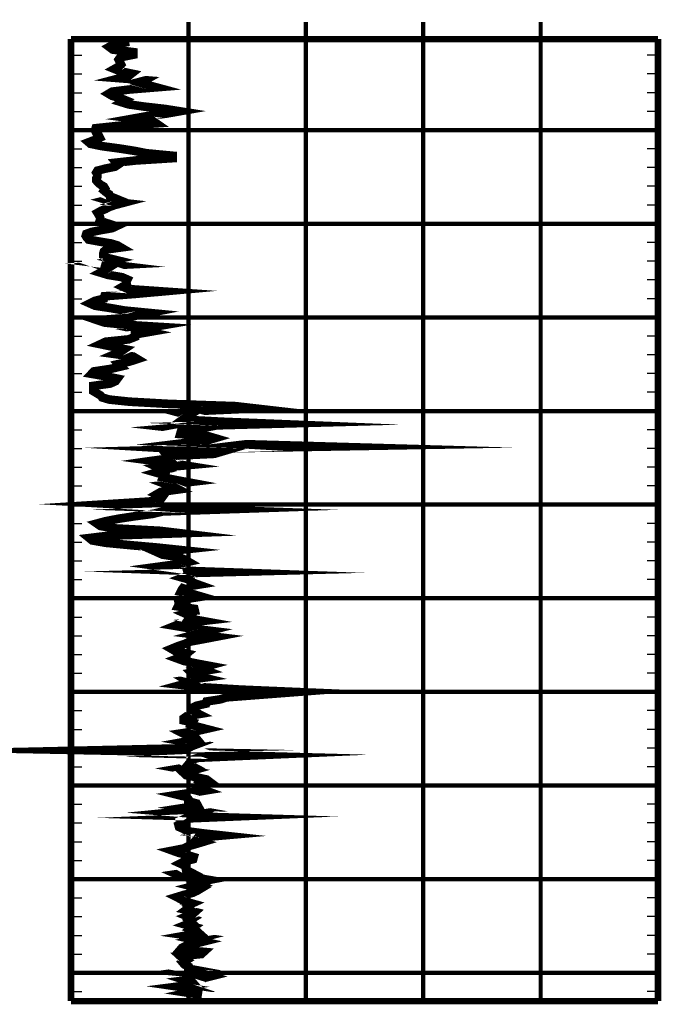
# Model space of a CAD drawing. Extents: x 0 to 10.2, y 0 to 7.6.
# Tile 3 of 4: x 5.1 to 6.6, y 3.5 to 5.8. Entities that reach past the tile are written whole.
import ezdxf

# ---------------------------------------------------------------- set-up
doc = ezdxf.new("R2010")
doc.units = 0
doc.linetypes.add('Dot', pattern=[0.04, 0, -0.04])
doc.linetypes.add('Solid', pattern=[0])
doc.layers.get('0').update_dxf_attribs({"linetype": 'Solid'})

msp = doc.modelspace()

# ---------------------------------------------------------------- linework, layer by layer
at = {"color": 8, "linetype": 'Solid', "const_width": 0.01}
for points in [[(5.466, 5.75), (5.466, 5.79)], [(5.738, 5.75), (5.738, 5.79)], [(6.01, 5.75), (6.01, 5.79)], [(6.282, 5.75), (6.282, 5.79)]]:
    msp.add_lwpolyline(points, dxfattribs=at)
at = {"color": 205, "linetype": 'Solid', "const_width": 0.02}
msp.add_lwpolyline([(5.32864, 5.74391650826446), (5.29328, 5.73781349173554), (5.2824, 5.7318879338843), (5.29056, 5.72580444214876), (5.33816, 5.71979991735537), (5.33816, 5.71381535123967), (5.30824, 5.70787026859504), (5.30416, 5.70235993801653), (5.30688, 5.69700710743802), (5.3096, 5.69155578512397), (5.30416, 5.68620295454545), (5.29464, 5.68085055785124), (5.30824, 5.67545824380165), (5.33408, 5.67010584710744), (5.32728, 5.66475301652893), (5.30688, 5.65938066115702), (5.36536, 5.65475892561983), (5.35448, 5.64865590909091), (5.37216, 5.64340200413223), (5.3912, 5.63826654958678), (5.32864, 5.63319053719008), (5.2892, 5.62819349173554), (5.28104, 5.62337433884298), (5.2892, 5.61855475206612), (5.30688, 5.61375512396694), (5.31912, 5.60879756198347), (5.31096, 5.60382047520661), (5.32728, 5.59874446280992), (5.364, 5.5935495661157), (5.4116, 5.58819716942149), (5.4456, 5.58278533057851), (5.41432, 5.57731404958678), (5.3708, 5.57170479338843), (5.33952, 5.56609553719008), (5.38304, 5.56050580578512), (5.3912, 5.55485663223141), (5.30416, 5.54914888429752), (5.25112, 5.54348018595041), (5.24976, 5.53787092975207), (5.25248, 5.53234020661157), (5.25792, 5.52696785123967), (5.26064, 5.52163497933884), (5.2484, 5.51622314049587), (5.2348, 5.51098919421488), (5.23888, 5.50749338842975), (5.26472, 5.50208154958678), (5.30552, 5.49661026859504), (5.34088, 5.49106002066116), (5.36944, 5.48545076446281), (5.42928, 5.47972305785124), (5.42928, 5.47415285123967), (5.3436, 5.46874101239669), (5.29872, 5.46378345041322), (5.3028, 5.4590632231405), (5.296, 5.45442152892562), (5.27288, 5.44974035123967), (5.2552, 5.44517805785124), (5.25248, 5.4406348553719), (5.2552, 5.43611204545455), (5.2552, 5.43154931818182), (5.25248, 5.4269670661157), (5.25248, 5.42238481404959), (5.25656, 5.41768411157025), (5.262, 5.41294349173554), (5.27016, 5.4082427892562), (5.27288, 5.40370002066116), (5.27016, 5.39923621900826), (5.2756, 5.39475289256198), (5.2824, 5.39028909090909), (5.28376, 5.38596326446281), (5.29464, 5.38155890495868), (5.27696, 5.37721355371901), (5.29192, 5.3727692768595), (5.31368, 5.37037944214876), (5.29464, 5.36534291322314), (5.2824, 5.36089907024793), (5.27424, 5.35653419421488), (5.26336, 5.35201095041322), (5.2552, 5.34748814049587), (5.25792, 5.34304386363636), (5.26064, 5.33861954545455), (5.262, 5.33415574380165), (5.26064, 5.32971190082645), (5.27152, 5.32528758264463), (5.28512, 5.32086326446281), (5.29872, 5.31643894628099), (5.2892, 5.31195518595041), (5.26336, 5.30751134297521), (5.2416, 5.30310654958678), (5.22936, 5.29864274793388), (5.228, 5.29427787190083), (5.23072, 5.28985355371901), (5.2348, 5.28542923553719), (5.25928, 5.2809654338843), (5.28648, 5.27654111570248), (5.30144, 5.27199834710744), (5.3096, 5.26721867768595), (5.2756, 5.26261646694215), (5.27016, 5.25797477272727), (5.2688, 5.25323458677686), (5.2688, 5.24843495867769), (5.2756, 5.24357632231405), (5.296, 5.23863828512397), (5.2756, 5.23385861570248), (5.27424, 5.22888109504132), (5.296, 5.22625435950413), (5.26472, 5.2246147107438), (5.27968, 5.2194002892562), (5.27152, 5.21420582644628), (5.262, 5.20901136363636), (5.27968, 5.20363900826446), (5.31232, 5.19830613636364), (5.32456, 5.19289429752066), (5.32184, 5.18742301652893), (5.3232, 5.18197169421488), (5.31368, 5.17644140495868), (5.32592, 5.17091111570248), (5.40616, 5.1653608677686), (5.3436, 5.15973165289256), (5.27152, 5.15416188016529), (5.27016, 5.14871055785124), (5.2484, 5.14316030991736), (5.23752, 5.13764997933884), (5.24976, 5.13219865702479), (5.28648, 5.1266679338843), (5.31776, 5.12111811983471), (5.37488, 5.11556787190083), (5.34632, 5.10995861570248), (5.32864, 5.10432940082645), (5.2552, 5.09873966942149), (5.27152, 5.09322933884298), (5.32728, 5.08760012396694), (5.38848, 5.08384702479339), (5.34904, 5.07705283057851), (5.37488, 5.07146309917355), (5.34224, 5.06575491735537), (5.34224, 5.06008621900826), (5.32728, 5.05427954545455), (5.27424, 5.04880826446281), (5.262, 5.04310008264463), (5.2892, 5.03749082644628), (5.31776, 5.03174316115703), (5.3096, 5.02603497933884), (5.296, 5.02022830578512), (5.33816, 5.01446068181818), (5.34768, 5.00873297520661), (5.33, 5.00296535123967), (5.30416, 4.99717863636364), (5.3096, 4.99152946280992), (5.28512, 4.98576227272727), (5.24704, 4.98007361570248), (5.2416, 4.97446435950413), (5.27424, 4.96875617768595), (5.30144, 4.96320592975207), (5.29736, 4.95763615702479), (5.28512, 4.95202690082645), (5.24568, 4.94649661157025), (5.24568, 4.9342901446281), (5.25384, 4.92943150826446), (5.262, 4.92457243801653), (5.26608, 4.91971380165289), (5.2824, 4.91481524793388), (5.32864, 4.90995661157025), (5.41976, 4.90484111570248), (5.5748, 4.89954772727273), (5.62104, 4.89423438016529), (5.5, 4.88888198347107), (5.44832, 4.88350962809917), (5.46736, 4.87837417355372), (5.4592, 4.87327820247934), (5.4524, 4.86832064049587), (5.54352, 4.86348152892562), (5.6632, 4.85864241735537), (5.4864, 4.8538432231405), (5.432, 4.84910260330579), (5.47416, 4.84436241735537), (5.44832, 4.83958274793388), (5.44696, 4.83490157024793), (5.51088, 4.8302008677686), (5.5272, 4.82538128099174), (5.51088, 4.82054216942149), (5.47144, 4.81574254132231), (5.61696, 4.8108444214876), (5.78968, 4.80590681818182), (5.50272, 4.8008702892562), (5.45512, 4.79954650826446), (5.54352, 4.79433208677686), (5.52584, 4.78909814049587), (5.41704, 4.78384423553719), (5.42112, 4.7784523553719), (5.38304, 4.77306004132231), (5.42384, 4.76760871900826), (5.45784, 4.7621769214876), (5.398, 4.75662710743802), (5.41024, 4.75107685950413), (5.3912, 4.74552704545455), (5.41024, 4.74003580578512), (5.40752, 4.73434758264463), (5.43472, 4.72879733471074), (5.46464, 4.72320803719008), (5.41704, 4.71763783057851), (5.432, 4.71210754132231), (5.44288, 4.70655729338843), (5.40208, 4.70094803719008), (5.39256, 4.6953982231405), (5.40616, 4.68980849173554), (5.40208, 4.68413979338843), (5.37488, 4.6785105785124), (5.28648, 4.67292084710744), (5.38576, 4.6672916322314), (5.46736, 4.66168237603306), (5.52584, 4.65960840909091), (5.40616, 4.65553987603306), (5.38304, 4.64989113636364), (5.34088, 4.64430140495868), (5.30416, 4.6387316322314), (5.27424, 4.63296400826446), (5.25384, 4.6275326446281), (5.262, 4.62190342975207), (5.29464, 4.61635318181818), (5.39936, 4.61074392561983), (5.44696, 4.60507522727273), (5.2824, 4.59954493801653), (5.23616, 4.59393568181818), (5.24296, 4.58840495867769), (5.27424, 4.58295363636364), (5.33136, 4.57744330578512), (5.39392, 4.57189305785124), (5.4456, 4.5664217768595), (5.39392, 4.56091144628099), (5.40616, 4.55544016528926), (5.44288, 4.55002832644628), (5.45648, 4.54453752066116), (5.466, 4.53902675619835), (5.44152, 4.5335754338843), (5.40208, 4.52824256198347), (5.44152, 4.5228307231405), (5.4796, 4.51737940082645), (5.54896, 4.51491016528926), (5.46464, 4.51271818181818), (5.466, 4.5074642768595), (5.4524, 4.50215092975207), (5.47144, 4.49677900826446), (5.47416, 4.49130772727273), (5.48912, 4.48593537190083), (5.45512, 4.48046409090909), (5.45104, 4.47497328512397), (5.44832, 4.46946252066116), (5.47688, 4.46383330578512), (5.49592, 4.45822404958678), (5.4592, 4.45251586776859), (5.44288, 4.44684760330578), (5.44424, 4.44123791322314), (5.44152, 4.43560869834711), (5.4796, 4.42986103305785), (5.48096, 4.42429126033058), (5.4592, 4.4185830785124), (5.47144, 4.41307274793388), (5.46736, 4.40740404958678), (5.49864, 4.40177483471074), (5.44832, 4.39604712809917), (5.43472, 4.39053636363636), (5.46872, 4.38486766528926), (5.51496, 4.37919896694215), (5.4932, 4.37355022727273), (5.48232, 4.37060719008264), (5.52856, 4.36503741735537), (5.5, 4.35956657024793), (5.47008, 4.35401632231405), (5.45648, 4.34838710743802), (5.44016, 4.34277785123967), (5.42656, 4.3372080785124), (5.43608, 4.33163787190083), (5.46192, 4.32608805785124), (5.45512, 4.32043888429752), (5.44016, 4.3147901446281), (5.45512, 4.30931886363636), (5.48232, 4.30370960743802), (5.51224, 4.29813983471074), (5.49184, 4.29257006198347), (5.5068, 4.28698033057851), (5.4728, 4.2814695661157), (5.47824, 4.27589979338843), (5.50136, 4.27033002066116), (5.46056, 4.26481925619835), (5.47008, 4.25928896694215), (5.44968, 4.25373871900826), (5.49728, 4.24824791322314), (5.58704, 4.24275710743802), (5.71624, 4.23724634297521), (5.5544, 4.22480297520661), (5.53944, 4.22012223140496), (5.50816, 4.21528311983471), (5.5068, 4.2103845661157), (5.48504, 4.20544696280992), (5.47552, 4.2007067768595), (5.47552, 4.1958082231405), (5.48096, 4.1908901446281), (5.49048, 4.18605103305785), (5.46192, 4.18109347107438), (5.45512, 4.17623440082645), (5.45512, 4.17129679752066), (5.47552, 4.16637871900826), (5.4728, 4.16150012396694), (5.48776, 4.15656252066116), (5.5068, 4.15162448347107), (5.48504, 4.14664696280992), (5.4524, 4.14178832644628), (5.46192, 4.13687024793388), (5.48232, 4.13191268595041), (5.4864, 4.12695512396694), (5.4592, 4.12205700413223), (5.48776, 4.11702004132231), (5.47416, 4.11192450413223), (5.46464, 4.10694698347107), (5.24432, 4.1019894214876), (5.5, 4.0969333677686), (5.5136, 4.09189640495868), (5.59928, 4.08960506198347), (5.48912, 4.0848058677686), (5.4728, 4.07984830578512), (5.47008, 4.07491026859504), (5.466, 4.06987373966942), (5.47552, 4.06477820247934), (5.4456, 4.05974123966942), (5.4728, 4.05472466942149), (5.45512, 4.0496482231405), (5.46056, 4.04455268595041), (5.48504, 4.03947667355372), (5.50816, 4.03438070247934), (5.51496, 4.02928473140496), (5.49592, 4.02420871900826), (5.50136, 4.01915266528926), (5.49184, 4.01411570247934), (5.50544, 4.00903969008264), (5.47416, 4.00394371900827), (5.44152, 3.9989666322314), (5.46192, 3.9939101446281), (5.466, 3.98887361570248), (5.466, 3.98385704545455), (5.48504, 3.97882008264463), (5.48776, 3.97374407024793), (5.45512, 3.96866805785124), (5.48368, 3.96365105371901), (5.43336, 3.95867396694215), (5.49592, 3.95363743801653), (5.48776, 3.9486204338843), (5.534, 3.94721811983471), (5.4592, 3.94411714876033), (5.44832, 3.93915958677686), (5.45104, 3.93424150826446), (5.44288, 3.92940239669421), (5.44424, 3.92448431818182), (5.45512, 3.91958619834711), (5.46328, 3.91454923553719), (5.5, 3.90965111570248), (5.54488, 3.90473303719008), (5.48776, 3.89969650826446), (5.48368, 3.89462049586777), (5.49864, 3.88962345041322), (5.48232, 3.88468541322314), (5.46464, 3.87966840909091), (5.45512, 3.87469132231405), (5.42928, 3.8696942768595), (5.44288, 3.86477619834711), (5.46192, 3.85975919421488), (5.47824, 3.85478210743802), (5.47688, 3.84986402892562), (5.45648, 3.84480754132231), (5.44696, 3.83984997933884), (5.45784, 3.83493190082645), (5.4592, 3.82995438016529), (5.46056, 3.82493780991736), (5.47008, 3.81994076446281), (5.43744, 3.8150422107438), (5.44832, 3.81006512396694), (5.49456, 3.80510712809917), (5.5136, 3.80176925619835), (5.48504, 3.7963179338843), (5.49456, 3.79145886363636), (5.47552, 3.7866397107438), (5.49456, 3.78182055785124), (5.4864, 3.77688295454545), (5.47552, 3.7719054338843), (5.45512, 3.7669873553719), (5.4388, 3.76200983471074), (5.44832, 3.75711171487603), (5.45648, 3.75215415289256), (5.47416, 3.74719659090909), (5.46328, 3.74225898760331), (5.46736, 3.73734047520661), (5.46056, 3.73236338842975), (5.48096, 3.72748479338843), (5.47552, 3.72256671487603), (5.46328, 3.71766816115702), (5.47552, 3.71267111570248), (5.46736, 3.70781204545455), (5.4728, 3.70287444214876), (5.46056, 3.69797632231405), (5.47824, 3.69311725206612), (5.47144, 3.68821913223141), (5.48504, 3.68326157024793), (5.49048, 3.67832353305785), (5.46328, 3.67344493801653), (5.49728, 3.66856634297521), (5.47824, 3.66370770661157), (5.5, 3.65892803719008), (5.48096, 3.65416789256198), (5.46056, 3.64940774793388), (5.45104, 3.64460811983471), (5.44696, 3.63982845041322), (5.50136, 3.63506830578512), (5.49592, 3.63007126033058), (5.44696, 3.62527163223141), (5.4524, 3.62031407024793), (5.46056, 3.61555392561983), (5.4524, 3.61073477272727), (5.45648, 3.60583621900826), (5.466, 3.60095762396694), (5.466, 3.59609898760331), (5.48096, 3.59335336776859), (5.44832, 3.58855373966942), (5.50272, 3.58369510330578), (5.51904, 3.57883603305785), (5.5, 3.5739973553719), (5.46056, 3.56915824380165), (5.47552, 3.56435861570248), (5.4796, 3.55955898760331), (5.44152, 3.55468039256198), (5.47416, 3.5499007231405), (5.48912, 3.54506161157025), (5.466, 3.54018301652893), (5.49728, 3.53538338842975)], dxfattribs=at)
at = {"color": 7, "linetype": 'Solid', "const_width": 0.015}
for points in [[(5.194, 5.75), (6.554, 5.75)], [(5.194, 5.75), (5.194, 3.52108603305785)], [(6.554, 5.75), (6.554, 3.52108603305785)], [(5.194, 3.52108603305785), (6.554, 3.52108603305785)]]:
    msp.add_lwpolyline(points, dxfattribs=at)
at = {"color": 8, "linetype": 'Dot', "const_width": 0.01}
for points in [[(5.466, 5.75), (5.466, 3.52108603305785)], [(5.738, 5.75), (5.738, 3.52108603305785)], [(6.01, 5.75), (6.01, 3.52108603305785)], [(6.282, 5.75), (6.282, 3.52108603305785)], [(5.194, 5.53908190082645), (6.554, 5.53908190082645)], [(6.554, 5.53908190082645), (5.194, 5.53908190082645)], [(5.194, 5.32213975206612), (6.554, 5.32213975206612)], [(6.554, 5.32213975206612), (5.194, 5.32213975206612)], [(5.194, 5.10519760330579), (6.554, 5.10519760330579)], [(6.554, 5.10519760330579), (5.194, 5.10519760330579)], [(5.194, 4.88825545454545), (6.554, 4.88825545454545)], [(6.554, 4.88825545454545), (5.194, 4.88825545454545)], [(5.194, 4.67131330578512), (6.554, 4.67131330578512)], [(6.554, 4.67131330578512), (5.194, 4.67131330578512)], [(5.194, 4.45437115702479), (6.554, 4.45437115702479)], [(6.554, 4.45437115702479), (5.194, 4.45437115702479)], [(5.194, 4.23742900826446), (6.554, 4.23742900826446)], [(6.554, 4.23742900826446), (5.194, 4.23742900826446)], [(5.194, 4.02048685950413), (6.554, 4.02048685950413)], [(6.554, 4.02048685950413), (5.194, 4.02048685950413)], [(5.194, 3.8035447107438), (6.554, 3.8035447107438)], [(6.554, 3.8035447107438), (5.194, 3.8035447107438)], [(5.194, 3.58660256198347), (6.554, 3.58660256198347)], [(6.554, 3.58660256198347), (5.194, 3.58660256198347)]]:
    msp.add_lwpolyline(points, dxfattribs=at)
at = {"color": 7, "linetype": 'Solid'}
for points in [[(5.194, 5.71263561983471), (5.219, 5.71263561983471)], [(6.554, 5.71263561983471), (6.529, 5.71263561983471)], [(5.194, 5.66924719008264), (5.219, 5.66924719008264)], [(6.554, 5.66924719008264), (6.529, 5.66924719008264)], [(5.194, 5.62585876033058), (5.219, 5.62585876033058)], [(6.554, 5.62585876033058), (6.529, 5.62585876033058)], [(5.194, 5.58247033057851), (5.219, 5.58247033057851)], [(6.554, 5.58247033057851), (6.529, 5.58247033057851)], [(5.194, 5.53908190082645), (5.219, 5.53908190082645)], [(6.554, 5.53908190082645), (6.529, 5.53908190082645)], [(5.194, 5.49569347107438), (5.219, 5.49569347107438)], [(6.554, 5.49569347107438), (6.529, 5.49569347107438)], [(5.194, 5.45230504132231), (5.219, 5.45230504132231)], [(6.554, 5.45230504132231), (6.529, 5.45230504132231)], [(5.194, 5.40891661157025), (5.219, 5.40891661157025)], [(6.554, 5.40891661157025), (6.529, 5.40891661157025)], [(5.194, 5.36552818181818), (5.219, 5.36552818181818)], [(6.554, 5.36552818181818), (6.529, 5.36552818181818)], [(5.194, 5.32213975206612), (5.219, 5.32213975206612)], [(6.554, 5.32213975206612), (6.529, 5.32213975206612)], [(5.194, 5.27875132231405), (5.219, 5.27875132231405)], [(6.554, 5.27875132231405), (6.529, 5.27875132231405)], [(5.194, 5.23536289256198), (5.219, 5.23536289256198)], [(6.554, 5.23536289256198), (6.529, 5.23536289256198)], [(5.194, 5.19197446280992), (5.219, 5.19197446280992)], [(6.554, 5.19197446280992), (6.529, 5.19197446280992)], [(5.194, 5.14858603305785), (5.219, 5.14858603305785)], [(6.554, 5.14858603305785), (6.529, 5.14858603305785)], [(5.194, 5.10519760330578), (5.219, 5.10519760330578)], [(6.554, 5.10519760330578), (6.529, 5.10519760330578)], [(5.194, 5.06180917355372), (5.219, 5.06180917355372)], [(6.554, 5.06180917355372), (6.529, 5.06180917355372)], [(5.194, 5.01842074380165), (5.219, 5.01842074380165)], [(6.554, 5.01842074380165), (6.529, 5.01842074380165)], [(5.194, 4.97503231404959), (5.219, 4.97503231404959)], [(6.554, 4.97503231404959), (6.529, 4.97503231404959)], [(5.194, 4.93164388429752), (5.219, 4.93164388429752)], [(6.554, 4.93164388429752), (6.529, 4.93164388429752)], [(5.194, 4.88825545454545), (5.219, 4.88825545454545)], [(6.554, 4.88825545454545), (6.529, 4.88825545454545)], [(5.194, 4.84486702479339), (5.219, 4.84486702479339)], [(6.554, 4.84486702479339), (6.529, 4.84486702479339)], [(5.194, 4.80147859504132), (5.219, 4.80147859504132)], [(6.554, 4.80147859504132), (6.529, 4.80147859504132)], [(5.194, 4.75809016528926), (5.219, 4.75809016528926)], [(6.554, 4.75809016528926), (6.529, 4.75809016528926)], [(5.194, 4.71470173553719), (5.219, 4.71470173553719)], [(6.554, 4.71470173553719), (6.529, 4.71470173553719)], [(5.194, 4.67131330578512), (5.219, 4.67131330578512)], [(6.554, 4.67131330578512), (6.529, 4.67131330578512)], [(5.194, 4.62792487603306), (5.219, 4.62792487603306)], [(6.554, 4.62792487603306), (6.529, 4.62792487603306)], [(5.194, 4.58453644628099), (5.219, 4.58453644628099)], [(6.554, 4.58453644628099), (6.529, 4.58453644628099)], [(5.194, 4.54114801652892), (5.219, 4.54114801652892)], [(6.554, 4.54114801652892), (6.529, 4.54114801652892)], [(5.194, 4.49775958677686), (5.219, 4.49775958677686)], [(6.554, 4.49775958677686), (6.529, 4.49775958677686)], [(5.194, 4.45437115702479), (5.219, 4.45437115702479)], [(6.554, 4.45437115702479), (6.529, 4.45437115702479)], [(5.194, 4.41098272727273), (5.219, 4.41098272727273)], [(6.554, 4.41098272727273), (6.529, 4.41098272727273)], [(5.194, 4.36759429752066), (5.219, 4.36759429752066)], [(6.554, 4.36759429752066), (6.529, 4.36759429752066)], [(5.194, 4.32420586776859), (5.219, 4.32420586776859)], [(6.554, 4.32420586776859), (6.529, 4.32420586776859)], [(5.194, 4.28081743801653), (5.219, 4.28081743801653)], [(6.554, 4.28081743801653), (6.529, 4.28081743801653)], [(5.194, 4.23742900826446), (5.219, 4.23742900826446)], [(6.554, 4.23742900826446), (6.529, 4.23742900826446)], [(5.194, 4.1940405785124), (5.219, 4.1940405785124)], [(6.554, 4.1940405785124), (6.529, 4.1940405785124)], [(5.194, 4.15065214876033), (5.219, 4.15065214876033)], [(6.554, 4.15065214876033), (6.529, 4.15065214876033)], [(5.194, 4.10726371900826), (5.219, 4.10726371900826)], [(6.554, 4.10726371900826), (6.529, 4.10726371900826)], [(5.194, 4.0638752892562), (5.219, 4.0638752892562)], [(6.554, 4.0638752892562), (6.529, 4.0638752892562)], [(5.194, 4.02048685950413), (5.219, 4.02048685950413)], [(6.554, 4.02048685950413), (6.529, 4.02048685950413)], [(5.194, 3.97709842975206), (5.219, 3.97709842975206)], [(6.554, 3.97709842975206), (6.529, 3.97709842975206)], [(5.194, 3.93371), (5.219, 3.93371)], [(6.554, 3.93371), (6.529, 3.93371)], [(5.194, 3.89032157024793), (5.219, 3.89032157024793)], [(6.554, 3.89032157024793), (6.529, 3.89032157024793)], [(5.194, 3.84693314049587), (5.219, 3.84693314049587)], [(6.554, 3.84693314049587), (6.529, 3.84693314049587)], [(5.194, 3.8035447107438), (5.219, 3.8035447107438)], [(6.554, 3.8035447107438), (6.529, 3.8035447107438)], [(5.194, 3.76015628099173), (5.219, 3.76015628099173)], [(6.554, 3.76015628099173), (6.529, 3.76015628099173)], [(5.194, 3.71676785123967), (5.219, 3.71676785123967)], [(6.554, 3.71676785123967), (6.529, 3.71676785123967)], [(5.194, 3.6733794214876), (5.219, 3.6733794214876)], [(6.554, 3.6733794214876), (6.529, 3.6733794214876)], [(5.194, 3.62999099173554), (5.219, 3.62999099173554)], [(6.554, 3.62999099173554), (6.529, 3.62999099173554)], [(5.194, 3.58660256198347), (5.219, 3.58660256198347)], [(6.554, 3.58660256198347), (6.529, 3.58660256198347)], [(5.194, 3.5432141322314), (5.219, 3.5432141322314)], [(6.554, 3.5432141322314), (6.529, 3.5432141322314)]]:
    msp.add_lwpolyline(points, dxfattribs=at)

doc.saveas('drawing.dxf')
